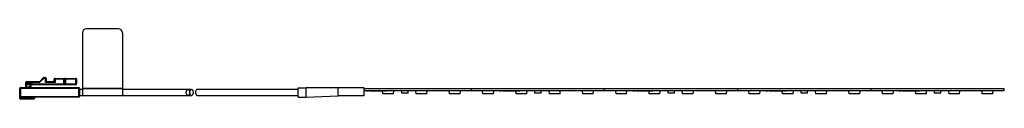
# Model space of a CAD drawing. Header units: millimetres. Extents: x -80 to 167, y -3 to 15.
import ezdxf

# ---------------------------------------------------------------- set-up
doc = ezdxf.new("R2010")
doc.units = ezdxf.units.MM

msp = doc.modelspace()

# ---------------------------------------------------------------- linework, layer by layer
at = {"color": 7, "linetype": 'Continuous', "lineweight": 25}
for p, q in [((-55, 15), (-63, 15)), ((-64, 14), (-64, -1.8)), ((-54, 14), (-54, -1.8)), ((-74.69, 1.86), (-73.81, 2.74)), ((-73.67, 2.6), (-74.55, 1.72)), ((-73.81, 2.74), (-73.67, 2.6)), ((-73.67, 2.6), (-73.67, 2.8)), ((-73.67, 2.8), (-73.25, 2.8)), ((-73.05, 2.6), (-73.67, 2.6)), ((-73.25, 1.6), (-73.25, 2.8)), ((-73.05, 2.6), (-73.05, 2)), ((-70.85, 2.6), (-65.65, 2.6)), ((-70.85, 2.6), (-70.85, 1.6)), ((-68.25, 2.6), (-68.25, 1.2)), ((-65.65, 1), (-65.65, 2.6)), ((-79.7, -2.4), (-79.7, 0.1)), ((-64.7, 0.1), (-79.7, 0.1)), ((-79.5, 0.3), (-79.5, -2.6)), ((-79.5, 0.3), (-64.9, 0.3)), ((-78.2, 0.5), (-78.2, 1.6)), ((-74.83, 1.6), (-78.2, 1.6)), ((-78.2, 1.4), (-76.7, 1.4)), ((-78.2, 0.5), (-76.9, 0.5)), ((-78, 1.8), (-74.83, 1.8)), ((-78, 0.3), (-78, 1.8)), ((-77.1, 1.2), (-78, 1.2)), ((-77.1, 1), (-78, 1)), ((-77.1, 0.3), (-77.1, 1.8)), ((-76.9, 0.8), (-77.02, 1.04)), ((-76.94, 1.12), (-76.7, 1)), ((-76.93, 1.3), (-76.75, 1.2)), ((-76.9, 1.6), (-76.9, 1.4)), ((-76.9, 0.8), (-76.9, 0.5)), ((-76.75, 1.2), (-68.45, 1.2)), ((-76.7, 1.6), (-76.7, 1.4)), ((-68.65, 1), (-76.7, 1)), ((-74.83, 1.8), (-74.83, 1.6)), ((-74.55, 1.72), (-74.69, 1.86)), ((-73.25, 1.6), (-73.05, 2)), ((-72.85, 1.8), (-73.25, 1.6)), ((-70.85, 1.6), (-73.25, 1.6)), ((-72.85, 1.8), (-71.25, 1.8)), ((-70.85, 1.6), (-71.25, 1.8)), ((-65.45, 2.4), (-71.05, 2.4)), ((-71.05, 2), (-71.05, 2.4)), ((-71.05, 2), (-70.85, 1.6)), ((-68.65, 1), (-68.65, 2.4)), ((-68.45, 1), (-68.45, 2.4)), ((-68.45, 1), (-68.25, 1.2)), ((-65.65, 1), (-68.45, 1)), ((-68.25, 1.2), (-65.45, 1.2)), ((-65.45, 2.4), (-65.45, 1.2)), ((-64.9, -2.1), (-64.9, 0.3)), ((-64.7, 0.1), (-64.7, -1.9)), ((-54, 0.1), (-64, 0.1)), ((-54, 0), (-64, 0)), ((-10, -2.1), (-10, 0.2)), ((-10, 0.2), (-8, 0.2)), ((-8, -2.1), (-8, 0.2)), ((0, -1.8), (0, 0.2)), ((6.5, 0.2), (0, 0.2)), ((6.5, -1.8), (6.5, 0.2)), ((166.65, 0), (6.5, 0)), ((33.33, -0.5), (33.33, 0)), ((66.66, -0.5), (66.66, 0)), ((99.99, -0.5), (99.99, 0)), ((133.32, -0.5), (133.32, 0)), ((166.65, -0.5), (166.65, 0)), ((-79.7, -1.9), (-64.7, -1.9)), ((-76, -2.3), (-79.7, -2.3)), ((-79.7, -2.4), (-76, -2.4)), ((-64.9, -2.1), (-79.5, -2.1)), ((-76.2, -2.1), (-76.2, -2.6)), ((-76, -2.3), (-76, -2.4)), ((-64, -0.15), (-64.7, -0.15)), ((-64.7, -0.15), (-64.7, -0.15)), ((-64.7, -1.65), (-64, -1.65)), ((-64.7, -1.65), (-64.7, -1.65)), ((-54, -1.8), (-64, -1.8)), ((-36.72, -0.15), (-54, -0.15)), ((-54, -1.65), (-36.72, -1.65)), ((-10, -0.15), (-35.28, -0.15)), ((-35.28, -1.65), (-10, -1.65)), ((-10, -2.1), (-8, -2.1)), ((-8, -2.1), (0, -1.8)), ((6.5, -1.8), (0, -1.8)), ((166.65, -0.5), (6.5, -0.5)), ((7.03, -0.51), (7.03, -0.5)), ((7.36, -0.51), (7.36, -0.5)), ((7.36, -0.51), (7.46, -0.51)), ((7.46, -0.51), (7.46, -0.5)), ((7.82, -0.5), (7.82, -0.51)), ((7.83, -0.51), (7.83, -0.5)), ((8.22, -0.51), (8.22, -0.5)), ((8.58, -0.51), (8.58, -0.5)), ((8.6, -0.51), (8.6, -0.5)), ((8.68, -0.51), (8.68, -0.5)), ((8.68, -0.51), (9.19, -0.51)), ((8.86, -0.51), (8.86, -0.5)), ((9.19, -0.51), (9.19, -0.5)), ((9.25, -0.51), (9.25, -0.5)), ((9.32, -0.51), (9.32, -0.5)), ((9.32, -0.51), (9.83, -0.51)), ((9.65, -0.51), (9.65, -0.5)), ((9.83, -0.51), (9.83, -0.5)), ((9.94, -0.51), (9.94, -0.5)), ((9.94, -0.51), (10.35, -0.51)), ((10.35, -0.51), (10.35, -0.5)), ((10.56, -0.51), (10.56, -0.5)), ((10.74, -0.51), (10.74, -0.5)), ((10.92, -0.51), (10.92, -0.5)), ((11.08, -0.51), (11.08, -0.5)), ((11.17, -1.3), (11.1, -0.5)), ((13.83, -1.3), (11.17, -1.3)), ((11.63, -0.51), (11.63, -0.5)), ((12.09, -0.51), (12.09, -0.5)), ((12.12, -0.51), (12.12, -0.5)), ((13.83, -1.3), (13.9, -0.5)), ((15.87, -1.1), (15.87, -0.5)), ((17.46, -1.1), (15.87, -1.1)), ((17.46, -1.1), (17.46, -0.5)), ((19.5, -1.3), (19.43, -0.5)), ((22.16, -1.3), (19.5, -1.3)), ((22.16, -1.3), (22.23, -0.5)), ((27.03, -0.51), (27.03, -0.5)), ((28.34, -0.51), (27.03, -0.51)), ((27.57, -0.51), (27.57, -0.5)), ((27.83, -1.3), (27.76, -0.51)), ((27.8, -0.51), (27.8, -0.5)), ((30.49, -1.3), (27.83, -1.3)), ((28.34, -0.51), (28.34, -0.5)), ((30.49, -1.3), (30.56, -0.5)), ((36.17, -1.3), (36.1, -0.5)), ((38.83, -1.3), (36.17, -1.3)), ((38.32, -0.51), (38.32, -0.5)), ((39.63, -0.51), (38.32, -0.51)), ((38.83, -1.3), (38.9, -0.51)), ((38.86, -0.51), (38.86, -0.5)), ((39.09, -0.51), (39.09, -0.5)), ((39.63, -0.51), (39.63, -0.5)), ((40.36, -0.51), (40.36, -0.5)), ((40.69, -0.51), (40.69, -0.5)), ((40.69, -0.51), (40.79, -0.51)), ((40.79, -0.51), (40.79, -0.5)), ((41.15, -0.5), (41.15, -0.51)), ((41.16, -0.51), (41.16, -0.5)), ((41.55, -0.51), (41.55, -0.5)), ((41.91, -0.51), (41.91, -0.5)), ((41.93, -0.51), (41.93, -0.5)), ((42.01, -0.51), (42.01, -0.5)), ((42.01, -0.51), (42.52, -0.51)), ((42.19, -0.51), (42.19, -0.5)), ((42.52, -0.51), (42.52, -0.5)), ((42.58, -0.51), (42.58, -0.5)), ((42.65, -0.51), (42.65, -0.5)), ((42.65, -0.51), (43.16, -0.51)), ((42.98, -0.51), (42.98, -0.5)), ((43.16, -0.51), (43.16, -0.5)), ((43.27, -0.51), (43.27, -0.5)), ((43.27, -0.51), (43.68, -0.51)), ((43.68, -0.51), (43.68, -0.5)), ((43.89, -0.51), (43.89, -0.5)), ((44.07, -0.51), (44.07, -0.5)), ((44.25, -0.51), (44.25, -0.5)), ((44.41, -0.51), (44.41, -0.5)), ((44.5, -1.3), (44.43, -0.5)), ((47.16, -1.3), (44.5, -1.3)), ((44.96, -0.51), (44.96, -0.5)), ((45.42, -0.51), (45.42, -0.5)), ((45.45, -0.51), (45.45, -0.5)), ((47.16, -1.3), (47.23, -0.5)), ((49.2, -1.1), (49.2, -0.5)), ((50.8, -1.1), (49.2, -1.1)), ((50.8, -1.1), (50.8, -0.5)), ((52.83, -1.3), (52.76, -0.5)), ((55.49, -1.3), (52.83, -1.3)), ((55.49, -1.3), (55.56, -0.5)), ((60.36, -0.51), (60.36, -0.5)), ((61.67, -0.51), (60.36, -0.51)), ((60.9, -0.51), (60.9, -0.5)), ((61.16, -1.3), (61.09, -0.51)), ((61.13, -0.51), (61.13, -0.5)), ((63.82, -1.3), (61.16, -1.3)), ((61.67, -0.51), (61.67, -0.5)), ((63.82, -1.3), (63.89, -0.5)), ((69.5, -1.3), (69.43, -0.5)), ((72.16, -1.3), (69.5, -1.3)), ((71.65, -0.51), (71.65, -0.5)), ((72.96, -0.51), (71.65, -0.51)), ((72.16, -1.3), (72.23, -0.51)), ((72.19, -0.51), (72.19, -0.5)), ((72.42, -0.51), (72.42, -0.5)), ((72.96, -0.51), (72.96, -0.5)), ((73.69, -0.51), (73.69, -0.5)), ((74.02, -0.51), (74.02, -0.5)), ((74.02, -0.51), (74.12, -0.51)), ((74.12, -0.51), (74.12, -0.5)), ((74.48, -0.5), (74.48, -0.51)), ((74.49, -0.51), (74.49, -0.5)), ((74.88, -0.51), (74.88, -0.5)), ((75.24, -0.51), (75.24, -0.5)), ((75.26, -0.51), (75.26, -0.5)), ((75.34, -0.51), (75.34, -0.5)), ((75.34, -0.51), (75.85, -0.51)), ((75.52, -0.51), (75.52, -0.5)), ((75.85, -0.51), (75.85, -0.5)), ((75.91, -0.51), (75.91, -0.5)), ((75.98, -0.51), (75.98, -0.5)), ((75.98, -0.51), (76.49, -0.51)), ((76.31, -0.51), (76.31, -0.5)), ((76.49, -0.51), (76.49, -0.5)), ((76.6, -0.51), (76.6, -0.5)), ((76.6, -0.51), (77.01, -0.51)), ((77.01, -0.51), (77.01, -0.5)), ((77.22, -0.51), (77.22, -0.5)), ((77.4, -0.51), (77.4, -0.5)), ((77.58, -0.51), (77.58, -0.5)), ((77.74, -0.51), (77.74, -0.5)), ((77.83, -1.3), (77.76, -0.5)), ((80.49, -1.3), (77.83, -1.3)), ((78.29, -0.51), (78.29, -0.5)), ((78.75, -0.51), (78.75, -0.5)), ((78.78, -0.51), (78.78, -0.5)), ((80.49, -1.3), (80.56, -0.5)), ((82.53, -1.1), (82.53, -0.5)), ((84.12, -1.1), (82.53, -1.1)), ((84.12, -1.1), (84.12, -0.5)), ((86.16, -1.3), (86.09, -0.5)), ((88.82, -1.3), (86.16, -1.3)), ((88.82, -1.3), (88.89, -0.5)), ((93.69, -0.51), (93.69, -0.5)), ((95, -0.51), (93.69, -0.51)), ((94.23, -0.51), (94.23, -0.5)), ((94.49, -1.3), (94.42, -0.51)), ((94.46, -0.51), (94.46, -0.5)), ((97.15, -1.3), (94.49, -1.3)), ((95, -0.51), (95, -0.5)), ((97.15, -1.3), (97.22, -0.5)), ((102.83, -1.3), (102.76, -0.5)), ((105.49, -1.3), (102.83, -1.3)), ((104.98, -0.51), (104.98, -0.5)), ((106.29, -0.51), (104.98, -0.51)), ((105.49, -1.3), (105.56, -0.51)), ((105.52, -0.51), (105.52, -0.5)), ((105.75, -0.51), (105.75, -0.5)), ((106.29, -0.51), (106.29, -0.5)), ((107.02, -0.51), (107.02, -0.5)), ((107.35, -0.51), (107.35, -0.5)), ((107.35, -0.51), (107.45, -0.51)), ((107.45, -0.51), (107.45, -0.5)), ((107.81, -0.5), (107.81, -0.51)), ((107.82, -0.51), (107.82, -0.5)), ((108.21, -0.51), (108.21, -0.5)), ((108.57, -0.51), (108.57, -0.5)), ((108.59, -0.51), (108.59, -0.5)), ((108.67, -0.51), (108.67, -0.5)), ((108.67, -0.51), (109.18, -0.51)), ((108.85, -0.51), (108.85, -0.5)), ((109.18, -0.51), (109.18, -0.5)), ((109.24, -0.51), (109.24, -0.5)), ((109.31, -0.51), (109.31, -0.5)), ((109.31, -0.51), (109.82, -0.51)), ((109.64, -0.51), (109.64, -0.5)), ((109.82, -0.51), (109.82, -0.5)), ((109.93, -0.51), (109.93, -0.5)), ((109.93, -0.51), (110.34, -0.51)), ((110.34, -0.51), (110.34, -0.5)), ((110.55, -0.51), (110.55, -0.5)), ((110.73, -0.51), (110.73, -0.5)), ((110.91, -0.51), (110.91, -0.5)), ((111.07, -0.51), (111.07, -0.5)), ((111.16, -1.3), (111.09, -0.5)), ((113.82, -1.3), (111.16, -1.3)), ((111.62, -0.51), (111.62, -0.5)), ((112.08, -0.51), (112.08, -0.5)), ((112.11, -0.51), (112.11, -0.5)), ((113.82, -1.3), (113.89, -0.5)), ((115.86, -1.1), (115.86, -0.5)), ((117.45, -1.1), (115.86, -1.1)), ((117.45, -1.1), (117.45, -0.5)), ((119.49, -1.3), (119.42, -0.5)), ((122.15, -1.3), (119.49, -1.3)), ((122.15, -1.3), (122.22, -0.5)), ((127.02, -0.51), (127.02, -0.5)), ((128.33, -0.51), (127.02, -0.51)), ((127.56, -0.51), (127.56, -0.5)), ((127.82, -1.3), (127.75, -0.51)), ((127.79, -0.51), (127.79, -0.5)), ((130.48, -1.3), (127.82, -1.3)), ((128.33, -0.51), (128.33, -0.5)), ((130.48, -1.3), (130.55, -0.5)), ((136.16, -1.3), (136.09, -0.5)), ((138.82, -1.3), (136.16, -1.3)), ((138.31, -0.51), (138.31, -0.5)), ((139.62, -0.51), (138.31, -0.51)), ((138.82, -1.3), (138.89, -0.51)), ((138.85, -0.51), (138.85, -0.5)), ((139.08, -0.51), (139.08, -0.5)), ((139.62, -0.51), (139.62, -0.5)), ((140.35, -0.51), (140.35, -0.5)), ((140.68, -0.51), (140.68, -0.5)), ((140.68, -0.51), (140.78, -0.51)), ((140.78, -0.51), (140.78, -0.5)), ((141.14, -0.5), (141.14, -0.51)), ((141.15, -0.51), (141.15, -0.5)), ((141.54, -0.51), (141.54, -0.5)), ((141.9, -0.51), (141.9, -0.5)), ((141.92, -0.51), (141.92, -0.5)), ((142, -0.51), (142, -0.5)), ((142, -0.51), (142.51, -0.51)), ((142.18, -0.51), (142.18, -0.5)), ((142.51, -0.51), (142.51, -0.5)), ((142.57, -0.51), (142.57, -0.5)), ((142.64, -0.51), (142.64, -0.5)), ((142.64, -0.51), (143.15, -0.51)), ((142.97, -0.51), (142.97, -0.5)), ((143.15, -0.51), (143.15, -0.5)), ((143.26, -0.51), (143.26, -0.5)), ((143.26, -0.51), (143.67, -0.51)), ((143.67, -0.51), (143.67, -0.5)), ((143.88, -0.51), (143.88, -0.5)), ((144.06, -0.51), (144.06, -0.5)), ((144.24, -0.51), (144.24, -0.5)), ((144.4, -0.51), (144.4, -0.5)), ((144.49, -1.3), (144.42, -0.5)), ((147.15, -1.3), (144.49, -1.3)), ((144.95, -0.51), (144.95, -0.5)), ((145.41, -0.51), (145.41, -0.5)), ((145.44, -0.51), (145.44, -0.5)), ((147.15, -1.3), (147.22, -0.5)), ((149.19, -1.1), (149.19, -0.5)), ((150.78, -1.1), (149.19, -1.1)), ((150.78, -1.1), (150.78, -0.5)), ((152.82, -1.3), (152.75, -0.5)), ((155.48, -1.3), (152.82, -1.3)), ((155.48, -1.3), (155.55, -0.5)), ((160.35, -0.51), (160.35, -0.5)), ((161.66, -0.51), (160.35, -0.51)), ((160.89, -0.51), (160.89, -0.5)), ((161.15, -1.3), (161.08, -0.51)), ((161.12, -0.51), (161.12, -0.5)), ((163.81, -1.3), (161.15, -1.3)), ((161.66, -0.51), (161.66, -0.5)), ((163.81, -1.3), (163.88, -0.5)), ((-76.2, -2.6), (-79.5, -2.6))]:
    msp.add_line(p, q, dxfattribs=at)
at = {"color": 7, "linetype": 'Continuous', "lineweight": 25, "flags": 128}
for points in [[(-68.65, 2.4), (-68.64, 2.43), (-68.63, 2.47), (-68.6, 2.5), (-68.56, 2.53), (-68.51, 2.55), (-68.45, 2.57), (-68.39, 2.59), (-68.32, 2.6), (-68.25, 2.6)], [(-78, 1), (-78.03, 1.01), (-78.07, 1.02), (-78.1, 1.05), (-78.13, 1.09), (-78.15, 1.14), (-78.17, 1.2), (-78.19, 1.26), (-78.2, 1.33), (-78.2, 1.4)], [(-77.1, 1.8), (-77.02, 1.8), (-76.95, 1.78), (-76.88, 1.77), (-76.82, 1.74), (-76.77, 1.71), (-76.73, 1.68), (-76.71, 1.64), (-76.7, 1.6)], [(-77.02, 1.22), (-77.03, 1.21), (-77.04, 1.2), (-77.04, 1.18), (-77.04, 1.15), (-77.04, 1.13), (-77.04, 1.1), (-77.03, 1.07), (-77.02, 1.04)], [(-37.16, -0.9), (-37.16, -1.03), (-37.18, -1.16), (-37.22, -1.27), (-37.26, -1.38), (-37.31, -1.47), (-37.37, -1.55), (-37.44, -1.6), (-37.52, -1.64), (-37.59, -1.65), (-37.67, -1.64), (-37.74, -1.6), (-37.81, -1.55), (-37.87, -1.47), (-37.92, -1.38), (-37.97, -1.27), (-38, -1.16), (-38.02, -1.03), (-38.02, -0.9), (-38.02, -0.77), (-38, -0.64), (-37.97, -0.52), (-37.92, -0.42), (-37.87, -0.33), (-37.81, -0.25), (-37.74, -0.19), (-37.67, -0.16), (-37.59, -0.15), (-37.52, -0.16), (-37.44, -0.19), (-37.37, -0.25), (-37.31, -0.33), (-37.26, -0.42), (-37.22, -0.52), (-37.18, -0.64), (-37.16, -0.77), (-37.16, -0.9)], [(-36.29, -0.9), (-36.29, -1.03), (-36.31, -1.16), (-36.34, -1.27), (-36.39, -1.38), (-36.44, -1.47), (-36.5, -1.55), (-36.57, -1.6), (-36.64, -1.64), (-36.72, -1.65), (-36.79, -1.64), (-36.87, -1.6), (-36.94, -1.55), (-37, -1.47), (-37.05, -1.38), (-37.09, -1.27), (-37.13, -1.16), (-37.15, -1.03), (-37.15, -0.9), (-37.15, -0.77), (-37.13, -0.64), (-37.09, -0.52), (-37.05, -0.42), (-37, -0.33), (-36.94, -0.25), (-36.87, -0.19), (-36.79, -0.16), (-36.72, -0.15), (-36.64, -0.16), (-36.57, -0.19), (-36.5, -0.25), (-36.44, -0.33), (-36.39, -0.42), (-36.34, -0.52), (-36.31, -0.64), (-36.29, -0.77), (-36.29, -0.9)], [(-35.28, -0.15), (-35.36, -0.16), (-35.43, -0.19), (-35.5, -0.25), (-35.56, -0.33), (-35.61, -0.42), (-35.66, -0.52), (-35.69, -0.64), (-35.71, -0.77), (-35.71, -0.9), (-35.71, -1.03), (-35.69, -1.16), (-35.66, -1.27), (-35.61, -1.38), (-35.56, -1.47), (-35.5, -1.55), (-35.43, -1.6), (-35.36, -1.64), (-35.28, -1.65), (-35.28, -1.65)]]:
    msp.add_lwpolyline(points, dxfattribs=at)
at = {"color": 7, "linetype": 'Continuous', "lineweight": 25}
for centre, radius, start, end in [((-63, 14), 1, 90, 180), ((-55, 14), 1, 0, 90), ((-73.67, 2.6), 0.2, 90, 135), ((-73.25, 2.6), 0.2, 0, 90), ((-70.85, 2.4), 0.2, 90, 180), ((-68.25, 2.4), 0.2, 90, 180), ((-65.65, 2.4), 0.2, 0, 90), ((-79.5, 0.1), 0.2, 90, 180), ((-78.4, 0.5), 0.2, 270, 360), ((-78, 1.6), 0.2, 90, 180), ((-78, 1.4), 0.2, 180, 270), ((-77.1, 1.6), 0.2, 0, 90), ((-77.1, 1.4), 0.2, 270, 360), ((-77.1, 1.12), 0.123, 272.0067, 314.5771), ((-77.1, 1.07), 0.173, 17.4322, 61.468), ((-76.52, 0.62), 0.643, 129.8053, 140.1947), ((-76.7, 0.8), 0.2, 90, 180), ((-76.7, 0.5), 0.2, 180, 270), ((-77.1, 1.4), 0.4, 330, 0), ((-74.83, 2), 0.2, 270, 315), ((-74.83, 2), 0.4, 270, 315), ((-72.85, 2), 0.2, 180, 270), ((-71.25, 2), 0.2, 270, 0), ((-65.65, 1.2), 0.2, 270, 360), ((-64.9, 0.1), 0.2, 0, 90), ((-79.5, -1.9), 0.2, 180, 270), ((-79.5, -2.4), 0.2, 180, 270), ((-76.2, -2.4), 0.2, 270, 0), ((-75.8, -2.3), 0.2, 90, 180), ((-64.9, -1.9), 0.2, 270, 0)]:
    msp.add_arc(centre, radius, start, end, dxfattribs=at)
for points, knots in [([(-76.75, 1.2), (-76.78, 1.18), (-76.83, 1.14), (-76.9, 1.13), (-76.94, 1.12)], [0, 0, 0, 0, 0.426503, 1, 1, 1, 1]), ([(-68.45, 1), (-68.45, 1), (-68.46, 1), (-68.54, 1), (-68.61, 1), (-68.65, 1), (-68.65, 1)], [0, 0, 0, 0, 0.247748, 0.586726, 0.993102, 1, 1, 1, 1]), ([(0, 0.2), (-0.66, 0.2), (-1.98, 0.2), (-3.99, 0.2), (-6.01, 0.2), (-7.33, 0.2), (-8, 0.2)], [0, 0, 0, 0, 0.254195, 0.503196, 0.750684, 1, 1, 1, 1]), ([(7.03, -0.51), (7.05, -0.51), (7.09, -0.51), (7.14, -0.51), (7.19, -0.51), (7.24, -0.51), (7.28, -0.51), (7.31, -0.51), (7.34, -0.51), (7.36, -0.51), (7.36, -0.51)], [0, 0, 0, 0, 0.1426573, 0.281169, 0.4169772, 0.5508525, 0.6783642, 0.7950324, 0.9019982, 1, 1, 1, 1]), ([(7.83, -0.51), (7.83, -0.51), (7.84, -0.51), (7.84, -0.51), (7.85, -0.51), (7.87, -0.51), (7.88, -0.51), (7.9, -0.51), (7.92, -0.51), (7.95, -0.51), (7.97, -0.51), (8, -0.51), (8.03, -0.51), (8.06, -0.51), (8.1, -0.51), (8.14, -0.51), (8.17, -0.51), (8.2, -0.51), (8.22, -0.51)], [0, 0, 0, 0, 0.070675, 0.137493, 0.201473, 0.262869, 0.32255, 0.380737, 0.43822, 0.495487, 0.553484, 0.611346, 0.670644, 0.731587, 0.794183, 0.859445, 0.928208, 1, 1, 1, 1]), ([(8.22, -0.51), (8.23, -0.51), (8.26, -0.51), (8.3, -0.51), (8.33, -0.51), (8.37, -0.51), (8.4, -0.51), (8.43, -0.51), (8.46, -0.51), (8.49, -0.51), (8.51, -0.51), (8.53, -0.51), (8.55, -0.51), (8.56, -0.51), (8.57, -0.51), (8.58, -0.51), (8.58, -0.51), (8.58, -0.51), (8.58, -0.51)], [0, 0, 0, 0, 0.074712, 0.145539, 0.213339, 0.278615, 0.342094, 0.40389, 0.465063, 0.526577, 0.587328, 0.64638, 0.704345, 0.761672, 0.819418, 0.878039, 0.937796, 1, 1, 1, 1]), ([(9.19, -0.51), (9.19, -0.51), (9.21, -0.51), (9.22, -0.51), (9.24, -0.51), (9.25, -0.51), (9.25, -0.51)], [0, 0, 0, 0, 0.265687, 0.519738, 0.765585, 1, 1, 1, 1]), ([(9.25, -0.51), (9.26, -0.51), (9.28, -0.51), (9.31, -0.51), (9.32, -0.51)], [0, 0, 0, 0, 0.496441, 1, 1, 1, 1]), ([(10.35, -0.51), (10.36, -0.51), (10.38, -0.51), (10.41, -0.51), (10.44, -0.51), (10.47, -0.51), (10.5, -0.51), (10.52, -0.51), (10.54, -0.51), (10.55, -0.51), (10.56, -0.51)], [0, 0, 0, 0, 0.157891, 0.306794, 0.445674, 0.57568, 0.694631, 0.805978, 0.907764, 1, 1, 1, 1]), ([(10.56, -0.51), (10.58, -0.51), (10.61, -0.51), (10.66, -0.51), (10.7, -0.51), (10.72, -0.51), (10.74, -0.51)], [0, 0, 0, 0, 0.261195, 0.513143, 0.757809, 1, 1, 1, 1]), ([(10.74, -0.51), (10.74, -0.51), (10.76, -0.51), (10.78, -0.51), (10.8, -0.51), (10.82, -0.51), (10.83, -0.51), (10.85, -0.51), (10.86, -0.51), (10.88, -0.51), (10.89, -0.51), (10.9, -0.51), (10.91, -0.51), (10.91, -0.51), (10.92, -0.51), (10.92, -0.51), (10.92, -0.51), (10.92, -0.51), (10.92, -0.51)], [0, 0, 0, 0, 0.056812, 0.113882, 0.170533, 0.227547, 0.285353, 0.343701, 0.403, 0.463842, 0.525815, 0.588967, 0.653271, 0.719097, 0.786749, 0.855788, 0.926836, 1, 1, 1, 1]), ([(11.08, -0.51), (11.08, -0.51), (11.08, -0.51), (11.08, -0.51), (11.09, -0.51), (11.09, -0.51), (11.1, -0.51), (11.12, -0.51), (11.13, -0.51), (11.15, -0.51), (11.16, -0.51), (11.19, -0.51), (11.21, -0.51), (11.23, -0.51), (11.26, -0.51), (11.28, -0.51), (11.31, -0.51), (11.35, -0.51), (11.38, -0.51), (11.41, -0.51), (11.45, -0.51), (11.48, -0.51), (11.52, -0.51), (11.55, -0.51), (11.59, -0.51), (11.62, -0.51), (11.63, -0.51)], [0, 0, 0, 0, 0.049401, 0.097605, 0.144255, 0.189472, 0.233915, 0.277237, 0.319859, 0.361957, 0.403486, 0.443934, 0.483649, 0.522893, 0.561858, 0.600795, 0.640104, 0.679643, 0.7194, 0.758854, 0.798315, 0.837802, 0.877469, 0.917683, 0.958393, 1, 1, 1, 1]), ([(11.63, -0.51), (11.64, -0.51), (11.67, -0.51), (11.71, -0.51), (11.75, -0.51), (11.79, -0.51), (11.83, -0.51), (11.86, -0.51), (11.89, -0.51), (11.93, -0.51), (11.95, -0.51), (11.98, -0.51), (12.01, -0.51), (12.03, -0.51), (12.05, -0.51), (12.06, -0.51), (12.08, -0.51), (12.09, -0.51), (12.09, -0.51)], [0, 0, 0, 0, 0.068649, 0.134937, 0.198842, 0.261409, 0.322517, 0.382377, 0.442471, 0.502228, 0.562101, 0.621732, 0.681851, 0.742049, 0.803908, 0.867162, 0.932361, 1, 1, 1, 1]), ([(40.36, -0.51), (40.44, -0.51), (40.57, -0.51), (40.65, -0.51), (40.69, -0.51)], [0, 0, 0, 0, 0.5604274, 1, 1, 1, 1]), ([(41.16, -0.51), (41.17, -0.51), (41.19, -0.51), (41.29, -0.51), (41.42, -0.51), (41.5, -0.51), (41.55, -0.51)], [0, 0, 0, 0, 0.280235, 0.558893, 0.779132, 1, 1, 1, 1]), ([(41.55, -0.51), (41.6, -0.51), (41.7, -0.51), (41.83, -0.51), (41.9, -0.51), (41.91, -0.51), (41.91, -0.51)], [0, 0, 0, 0, 0.280482, 0.559644, 0.779749, 1, 1, 1, 1]), ([(42.52, -0.51), (42.53, -0.51), (42.56, -0.51), (42.58, -0.51), (42.58, -0.51)], [0, 0, 0, 0, 0.559998, 1, 1, 1, 1]), ([(42.58, -0.51), (42.59, -0.51), (42.61, -0.51), (42.64, -0.51), (42.65, -0.51)], [0, 0, 0, 0, 0.559972, 1, 1, 1, 1]), ([(43.68, -0.51), (43.72, -0.51), (43.79, -0.51), (43.86, -0.51), (43.89, -0.51)], [0, 0, 0, 0, 0.560174, 1, 1, 1, 1]), ([(43.89, -0.51), (43.93, -0.51), (43.99, -0.51), (44.04, -0.51), (44.07, -0.51)], [0, 0, 0, 0, 0.559847, 1, 1, 1, 1]), ([(44.07, -0.51), (44.1, -0.51), (44.17, -0.51), (44.24, -0.51), (44.25, -0.51), (44.25, -0.51)], [0, 0, 0, 0, 0.279769, 0.559929, 1, 1, 1, 1]), ([(44.41, -0.51), (44.41, -0.51), (44.43, -0.51), (44.56, -0.51), (44.76, -0.51), (44.89, -0.51), (44.96, -0.51)], [0, 0, 0, 0, 0.280492, 0.55957, 0.779615, 1, 1, 1, 1]), ([(44.96, -0.51), (45.02, -0.51), (45.14, -0.51), (45.28, -0.51), (45.38, -0.51), (45.41, -0.51), (45.42, -0.51)], [0, 0, 0, 0, 0.2800806, 0.5594487, 0.7795488, 1, 1, 1, 1]), ([(73.69, -0.51), (73.77, -0.51), (73.9, -0.51), (73.98, -0.51), (74.02, -0.51)], [0, 0, 0, 0, 0.5604274, 1, 1, 1, 1]), ([(74.49, -0.51), (74.5, -0.51), (74.52, -0.51), (74.62, -0.51), (74.75, -0.51), (74.83, -0.51), (74.88, -0.51)], [0, 0, 0, 0, 0.280235, 0.558893, 0.779132, 1, 1, 1, 1]), ([(74.88, -0.51), (74.93, -0.51), (75.03, -0.51), (75.16, -0.51), (75.23, -0.51), (75.24, -0.51), (75.24, -0.51)], [0, 0, 0, 0, 0.280482, 0.559644, 0.779749, 1, 1, 1, 1]), ([(75.85, -0.51), (75.86, -0.51), (75.89, -0.51), (75.91, -0.51), (75.91, -0.51)], [0, 0, 0, 0, 0.5599982, 1, 1, 1, 1]), ([(75.91, -0.51), (75.92, -0.51), (75.94, -0.51), (75.97, -0.51), (75.98, -0.51)], [0, 0, 0, 0, 0.559972, 1, 1, 1, 1]), ([(77.01, -0.51), (77.05, -0.51), (77.12, -0.51), (77.19, -0.51), (77.22, -0.51)], [0, 0, 0, 0, 0.560174, 1, 1, 1, 1]), ([(77.22, -0.51), (77.26, -0.51), (77.32, -0.51), (77.37, -0.51), (77.4, -0.51)], [0, 0, 0, 0, 0.559847, 1, 1, 1, 1]), ([(77.4, -0.51), (77.43, -0.51), (77.5, -0.51), (77.57, -0.51), (77.58, -0.51), (77.58, -0.51)], [0, 0, 0, 0, 0.279769, 0.559929, 1, 1, 1, 1]), ([(77.74, -0.51), (77.74, -0.51), (77.76, -0.51), (77.89, -0.51), (78.09, -0.51), (78.22, -0.51), (78.29, -0.51)], [0, 0, 0, 0, 0.280492, 0.55957, 0.779615, 1, 1, 1, 1]), ([(78.29, -0.51), (78.35, -0.51), (78.47, -0.51), (78.61, -0.51), (78.71, -0.51), (78.74, -0.51), (78.75, -0.51)], [0, 0, 0, 0, 0.280081, 0.559449, 0.779549, 1, 1, 1, 1]), ([(107.02, -0.51), (107.1, -0.51), (107.23, -0.51), (107.31, -0.51), (107.35, -0.51)], [0, 0, 0, 0, 0.5604274, 1, 1, 1, 1]), ([(107.82, -0.51), (107.83, -0.51), (107.85, -0.51), (107.95, -0.51), (108.08, -0.51), (108.16, -0.51), (108.21, -0.51)], [0, 0, 0, 0, 0.280235, 0.558893, 0.779132, 1, 1, 1, 1]), ([(108.21, -0.51), (108.26, -0.51), (108.36, -0.51), (108.49, -0.51), (108.56, -0.51), (108.57, -0.51), (108.57, -0.51)], [0, 0, 0, 0, 0.280482, 0.559644, 0.779749, 1, 1, 1, 1]), ([(109.18, -0.51), (109.19, -0.51), (109.22, -0.51), (109.24, -0.51), (109.24, -0.51)], [0, 0, 0, 0, 0.5599982, 1, 1, 1, 1]), ([(109.24, -0.51), (109.25, -0.51), (109.27, -0.51), (109.3, -0.51), (109.31, -0.51)], [0, 0, 0, 0, 0.559972, 1, 1, 1, 1]), ([(110.34, -0.51), (110.38, -0.51), (110.45, -0.51), (110.52, -0.51), (110.55, -0.51)], [0, 0, 0, 0, 0.560174, 1, 1, 1, 1]), ([(110.55, -0.51), (110.59, -0.51), (110.65, -0.51), (110.7, -0.51), (110.73, -0.51)], [0, 0, 0, 0, 0.559847, 1, 1, 1, 1]), ([(110.73, -0.51), (110.76, -0.51), (110.83, -0.51), (110.9, -0.51), (110.91, -0.51), (110.91, -0.51)], [0, 0, 0, 0, 0.279769, 0.559929, 1, 1, 1, 1]), ([(111.07, -0.51), (111.07, -0.51), (111.09, -0.51), (111.22, -0.51), (111.42, -0.51), (111.55, -0.51), (111.62, -0.51)], [0, 0, 0, 0, 0.280492, 0.55957, 0.779615, 1, 1, 1, 1]), ([(111.62, -0.51), (111.68, -0.51), (111.8, -0.51), (111.94, -0.51), (112.04, -0.51), (112.07, -0.51), (112.08, -0.51)], [0, 0, 0, 0, 0.280081, 0.559449, 0.779549, 1, 1, 1, 1]), ([(140.35, -0.51), (140.43, -0.51), (140.56, -0.51), (140.64, -0.51), (140.68, -0.51)], [0, 0, 0, 0, 0.5604274, 1, 1, 1, 1]), ([(141.15, -0.51), (141.16, -0.51), (141.18, -0.51), (141.28, -0.51), (141.41, -0.51), (141.49, -0.51), (141.54, -0.51)], [0, 0, 0, 0, 0.280235, 0.558893, 0.779132, 1, 1, 1, 1]), ([(141.54, -0.51), (141.59, -0.51), (141.69, -0.51), (141.82, -0.51), (141.89, -0.51), (141.9, -0.51), (141.9, -0.51)], [0, 0, 0, 0, 0.280482, 0.559644, 0.779749, 1, 1, 1, 1]), ([(142.51, -0.51), (142.52, -0.51), (142.55, -0.51), (142.57, -0.51), (142.57, -0.51)], [0, 0, 0, 0, 0.559998, 1, 1, 1, 1]), ([(142.57, -0.51), (142.58, -0.51), (142.6, -0.51), (142.63, -0.51), (142.64, -0.51)], [0, 0, 0, 0, 0.559972, 1, 1, 1, 1]), ([(143.67, -0.51), (143.71, -0.51), (143.78, -0.51), (143.85, -0.51), (143.88, -0.51)], [0, 0, 0, 0, 0.560174, 1, 1, 1, 1]), ([(143.88, -0.51), (143.92, -0.51), (143.98, -0.51), (144.03, -0.51), (144.06, -0.51)], [0, 0, 0, 0, 0.559847, 1, 1, 1, 1]), ([(144.06, -0.51), (144.09, -0.51), (144.16, -0.51), (144.23, -0.51), (144.24, -0.51), (144.24, -0.51)], [0, 0, 0, 0, 0.279769, 0.559929, 1, 1, 1, 1]), ([(144.4, -0.51), (144.4, -0.51), (144.42, -0.51), (144.55, -0.51), (144.75, -0.51), (144.88, -0.51), (144.95, -0.51)], [0, 0, 0, 0, 0.2804925, 0.5595697, 0.7796153, 1, 1, 1, 1]), ([(144.95, -0.51), (145.01, -0.51), (145.13, -0.51), (145.27, -0.51), (145.37, -0.51), (145.4, -0.51), (145.41, -0.51)], [0, 0, 0, 0, 0.280081, 0.559449, 0.779549, 1, 1, 1, 1])]:
    msp.add_open_spline(points, degree=3, knots=knots, dxfattribs=at)

doc.saveas('drawing.dxf')
